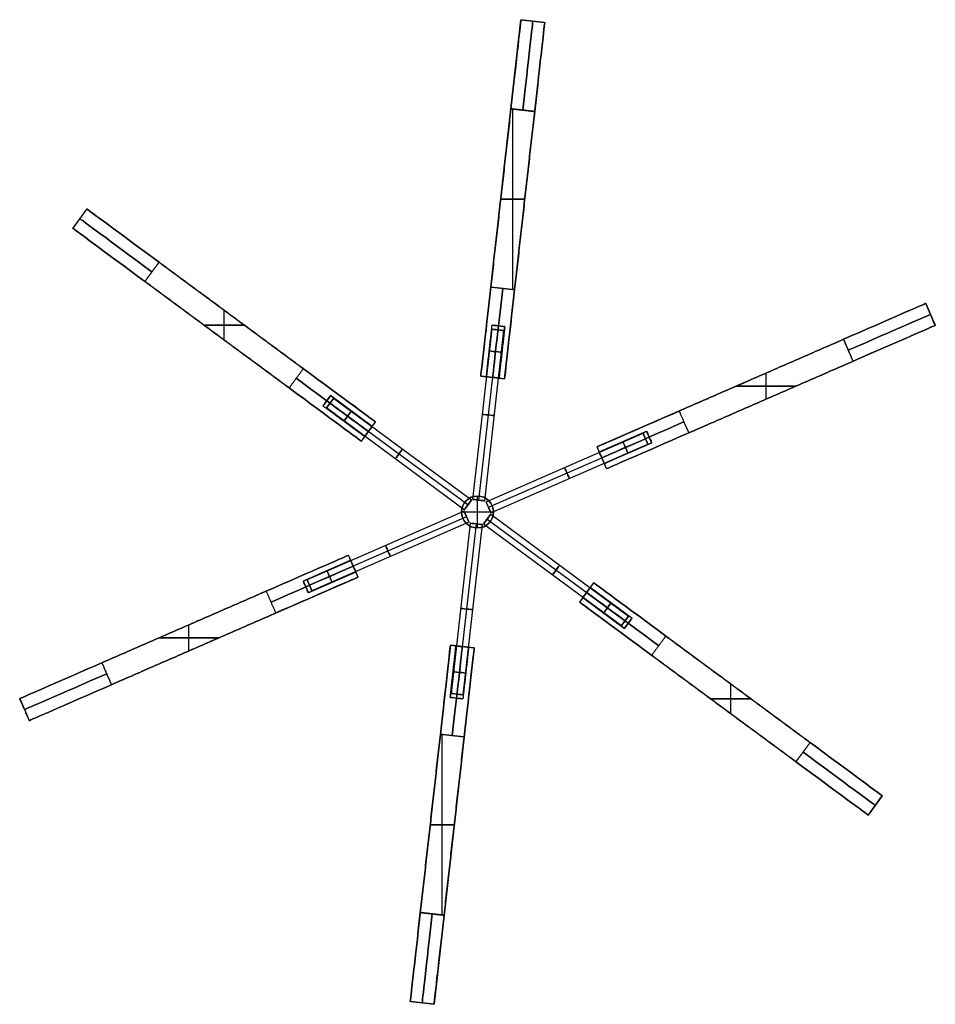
# Model space of a CAD drawing. Header units: millimetres. Extents: x -921 to 991, y -979 to 953.
# Tile 4 of 9: x 238 to 697, y -833 to -339. Entities that reach past the tile are written whole.
import ezdxf

# ---------------------------------------------------------------- set-up
doc = ezdxf.new("R2010")
doc.units = ezdxf.units.MM
doc.layers.add('Default', color=7, linetype='Continuous', true_color=0x000000)

msp = doc.modelspace()

# ---------------------------------------------------------------- linework, layer by layer
at = {"layer": 'Default', "color": 37, "true_color": 0x80674d}
for p, q in [((469.27, -518.13), (489.42, -339.26)), ((481.19, -519.47), (501.35, -340.6)), ((489.42, -339.26), (501.35, -340.6)), ((489.42, -339.26, 255), (501.35, -340.6, 255)), ((495.38, -339.93, 255), (495.38, -339.93, -255)), ((485.31, -474.65, 300), (485.31, -384.08, 300)), ((485.31, -474.65, -300), (485.31, -384.08, -300)), ((479.27, -429.37, 300), (491.35, -429.37, 300)), ((491.35, -429.37, -300), (479.27, -429.37, -300)), ((479.35, -428.7, -300), (479.35, -428.7, 300)), ((271.64, -434.28), (264.51, -443.93)), ((271.64, -434.28), (416.47, -541.17)), ((491.27, -430.04, -300), (491.27, -430.04, 300)), ((268.08, -439.11, -255), (268.08, -439.11, 255)), ((264.51, -443.93), (409.34, -550.82)), ((692.53, -481.7), (527.54, -553.68)), ((692.53, -481.7, -255), (697.32, -492.7, -255)), ((697.32, -492.7), (692.53, -481.7)), ((340.49, -500.01, 300), (340.49, -485.09, 300)), ((340.49, -500.01, -300), (340.49, -485.09, -300)), ((344.05, -487.72, 300), (344.05, -487.72, -300)), ((694.92, -487.2, -255), (694.92, -487.2, 255)), ((330.39, -492.55, 300), (350.59, -492.55, 300)), ((350.59, -492.55, -300), (330.39, -492.55, -300)), ((474.96, -492.61, 180), (481.32, -493.32, 180)), ((474.96, -492.61, -180), (481.32, -493.32, -180)), ((475.23, -518.8, 176.8), (478.14, -492.96, 176.8)), ((475.23, -518.8, 183.2), (478.14, -492.96, 183.2)), ((475.23, -518.8, -183.2), (478.14, -492.96, -183.2)), ((475.23, -518.8, -176.8), (478.14, -492.96, -176.8)), ((478.14, -492.96, 183.2), (478.14, -492.96, 176.8)), ((478.14, -492.96, -176.8), (478.14, -492.96, -183.2)), ((478.41, -519.16, 180), (481.32, -493.32, 180)), ((478.41, -519.16, -180), (481.32, -493.32, -180)), ((697.32, -492.7), (532.34, -564.68)), ((336.93, -497.38, 300), (336.93, -497.38, -300)), ((651.28, -499.7, 300), (654.16, -506.29, 300)), ((481.19, -519.47), (469.27, -518.13)), ((469.27, -518.13, -255), (481.19, -519.47, -255)), ((475.23, -518.8, 255), (475.23, -518.8, 183.2)), ((475.23, -518.8, 176.8), (475.23, -518.8, -176.8)), ((475.23, -518.8, -183.2), (475.23, -518.8, -255)), ((610.03, -517.69, 300), (610.03, -517.69, -300)), ((612.43, -529.74, 300), (612.43, -516.64, 300)), ((612.43, -529.74, -300), (612.43, -516.64, -300)), ((597.43, -523.19, 300), (627.44, -523.19, 300)), ((627.44, -523.19, -300), (597.43, -523.19, -300)), ((393.89, -527.98, 180), (390.08, -533.13, 180)), ((393.89, -527.98, -180), (390.08, -533.13, -180)), ((414.8, -543.42, -180), (393.89, -527.98, -180)), ((414.8, -543.42, -180), (393.89, -527.98, -180)), ((614.83, -528.69, 300), (614.83, -528.69, -300)), ((391.99, -530.55, 176.8), (391.99, -530.55, 183.2)), ((412.9, -545.99, 176.8), (391.99, -530.55, 176.8)), ((412.9, -545.99, 183.2), (391.99, -530.55, 183.2)), ((391.99, -530.55, -183.2), (391.99, -530.55, -176.8)), ((412.9, -545.99, -183.2), (391.99, -530.55, -183.2)), ((412.9, -545.99, -176.8), (391.99, -530.55, -176.8)), ((409.34, -550.82), (416.47, -541.17)), ((409.34, -550.82, -255), (416.47, -541.17, -255)), ((571.67, -542.29, -300), (573.59, -546.69, -300)), ((412.9, -545.99, -255), (412.9, -545.99, -183.2)), ((412.9, -545.99, -176.8), (412.9, -545.99, 176.8)), ((412.9, -545.99, 183.2), (412.9, -545.99, 255)), ((528.66, -556.25, 180), (552.49, -545.85, 180)), ((555.05, -551.72, 180), (552.49, -545.85, 180)), ((555.05, -551.72, -180), (552.49, -545.85, -180)), ((529.94, -559.18, 176.8), (553.77, -548.78, 176.8)), ((529.94, -559.18, 183.2), (553.77, -548.78, 183.2)), ((529.94, -559.18, -183.2), (553.77, -548.78, -183.2)), ((529.94, -559.18, -176.8), (553.77, -548.78, -176.8)), ((531.22, -562.11, -180), (555.05, -551.72, -180)), ((553.77, -548.78, 176.8), (553.77, -548.78, 183.2)), ((553.77, -548.78, -183.2), (553.77, -548.78, -176.8)), ((527.54, -553.68), (532.34, -564.68)), ((527.54, -553.68, -255), (532.34, -564.68, -255)), ((529.94, -559.18, -255), (529.94, -559.18, -183.2)), ((529.94, -559.18, -176.8), (529.94, -559.18, 176.8)), ((529.94, -559.18, 183.2), (529.94, -559.18, 255)), ((237.91, -680.05), (402.89, -608.07)), ((404.01, -610.63, 180), (380.18, -621.03, 180)), ((404.01, -610.63, -180), (380.18, -621.03, -180)), ((407.69, -619.07), (402.89, -608.07)), ((407.69, -619.07, -255), (402.89, -608.07, -255)), ((405.29, -613.57, 176.8), (381.46, -623.96, 176.8)), ((405.29, -613.57, 183.2), (381.46, -623.96, 183.2)), ((405.29, -613.57, -183.2), (381.46, -623.96, -183.2)), ((405.29, -613.57, -176.8), (381.46, -623.96, -176.8)), ((406.57, -616.5, 180), (382.74, -626.9, 180)), ((406.57, -616.5, -180), (382.74, -626.9, -180)), ((406.57, -616.5, -180), (382.74, -626.9, -180)), ((405.29, -613.57, -255), (405.29, -613.57, -183.2)), ((405.29, -613.57, -176.8), (405.29, -613.57, 176.8)), ((405.29, -613.57, 183.2), (405.29, -613.57, 255)), ((242.71, -691.05), (407.69, -619.07)), ((380.18, -621.03, 180), (382.74, -626.9, 180)), ((380.18, -621.03, -180), (382.74, -626.9, -180)), ((525.89, -621.93), (518.77, -631.58)), ((670.72, -728.81), (525.89, -621.93)), ((381.46, -623.96, 176.8), (381.46, -623.96, 183.2)), ((381.46, -623.96, -183.2), (381.46, -623.96, -176.8)), ((522.33, -626.75, -255), (522.33, -626.75, -183.2)), ((522.33, -626.75, -176.8), (522.33, -626.75, 176.8)), ((522.33, -626.75, 183.2), (522.33, -626.75, 255)), ((522.33, -626.75, 176.8), (543.25, -642.19, 176.8)), ((522.33, -626.75, 183.2), (543.25, -642.19, 183.2)), ((522.33, -626.75, -183.2), (543.25, -642.19, -183.2)), ((522.33, -626.75, -176.8), (543.25, -642.19, -176.8)), ((524.23, -624.18, 180), (545.15, -639.62, 180)), ((663.59, -738.47), (518.77, -631.58)), ((520.43, -629.33, -180), (541.35, -644.77, -180)), ((541.35, -644.77, 180), (545.15, -639.62, 180)), ((541.35, -644.77, -180), (545.15, -639.62, -180)), ((543.25, -642.19, 176.8), (543.25, -642.19, 183.2)), ((543.25, -642.19, -183.2), (543.25, -642.19, -176.8)), ((320.4, -644.06, 300), (320.4, -644.06, -300)), ((322.8, -656.1, 300), (322.8, -643.01, 300)), ((322.8, -656.1, -300), (322.8, -643.01, -300)), ((307.8, -649.56, 300), (337.8, -649.56, 300)), ((337.8, -649.56, -300), (307.8, -649.56, -300)), ((325.2, -655.06, 300), (325.2, -655.06, -300)), ((454.04, -653.27), (433.89, -832.14)), ((465.97, -654.62), (445.81, -833.49)), ((456.82, -653.59, 180), (453.91, -679.42, 180)), ((456.82, -653.59, 180), (453.91, -679.42, 180)), ((456.82, -653.59, -180), (453.91, -679.42, -180)), ((454.04, -653.27), (465.97, -654.62)), ((460, -653.95, 176.8), (457.09, -679.78, 176.8)), ((460, -653.95, 183.2), (457.09, -679.78, 183.2)), ((460, -653.95, -183.2), (457.09, -679.78, -183.2)), ((460, -653.95, -176.8), (457.09, -679.78, -176.8)), ((460, -653.95, 255), (460, -653.95, 183.2)), ((460, -653.95, 176.8), (460, -653.95, -176.8)), ((460, -653.95, -183.2), (460, -653.95, -255)), ((594.74, -687.65, 300), (594.74, -672.74, 300)), ((594.74, -687.65, -300), (594.74, -672.74, -300)), ((598.31, -675.37, 300), (598.31, -675.37, -300)), ((237.91, -680.05), (242.71, -691.05)), ((460.27, -680.14, 180), (453.91, -679.42, 180)), ((460.27, -680.14, -180), (453.91, -679.42, -180)), ((457.09, -679.78, 183.2), (457.09, -679.78, 176.8)), ((457.09, -679.78, -176.8), (457.09, -679.78, -183.2)), ((584.64, -680.2, 300), (604.85, -680.2, 300)), ((604.85, -680.2, -300), (584.64, -680.2, -300)), ((240.31, -685.55, -255), (240.31, -685.55, 255)), ((591.18, -685.02, 300), (591.18, -685.02, -300)), ((449.93, -788.66, 300), (449.93, -698.1, 300)), ((449.93, -788.66, -300), (449.93, -698.1, -300)), ((663.59, -738.47), (670.72, -728.81)), ((670.72, -728.81, 255), (663.59, -738.47, 255)), ((667.16, -733.64, -255), (667.16, -733.64, 255)), ((443.89, -743.38, 300), (455.96, -743.38, 300)), ((455.96, -743.38, -300), (443.89, -743.38, -300)), ((443.96, -742.71, -300), (443.96, -742.71, 300)), ((455.89, -744.05, -300), (455.89, -744.05, 300)), ((445.81, -833.49), (433.89, -832.14)), ((439.85, -832.81, 255), (439.85, -832.81, -255))]:
    msp.add_line(p, q, dxfattribs=at)
at = {"layer": 'Default', "color": 33, "true_color": 0xb89960}
for p, q in [((465.31, -580.08, 180), (474.94, -494.62, 180)), ((465.31, -580.08, -180), (474.94, -494.62, -180)), ((468.29, -580.41, 183), (477.92, -494.95, 183)), ((468.29, -580.41, 177), (477.92, -494.95, 177)), ((468.29, -580.41, -177), (477.92, -494.95, -177)), ((468.29, -580.41, -183), (477.92, -494.95, -183)), ((471.27, -580.75, 180), (480.9, -495.29, 180)), ((471.27, -580.75, -180), (480.9, -495.29, -180)), ((474.94, -494.62, 180), (480.9, -495.29, 180)), ((474.94, -494.62, -180), (480.9, -495.29, -180)), ((477.92, -494.95, 183), (477.92, -494.95, 177)), ((477.92, -494.95, -177), (477.92, -494.95, -183)), ((395.38, -529.33, 180), (391.81, -534.16, 180)), ((395.38, -529.33, -180), (391.81, -534.16, -180)), ((462.79, -582.81, 183), (393.59, -531.74, 183)), ((462.79, -582.81, 177), (393.59, -531.74, 177)), ((393.59, -531.74, 177), (393.59, -531.74, 183)), ((462.79, -582.81, -177), (393.59, -531.74, -177)), ((462.79, -582.81, -183), (393.59, -531.74, -183)), ((393.59, -531.74, -183), (393.59, -531.74, -177)), ((464.57, -580.4, 180), (395.38, -529.33, 180)), ((464.57, -580.4, -180), (395.38, -529.33, -180)), ((461.01, -585.22, 180), (391.81, -534.16, 180)), ((461.01, -585.22, -180), (391.81, -534.16, -180)), ((471.92, -581.22, 180), (550.74, -546.83, 180)), ((471.92, -581.22, -180), (550.74, -546.83, -180)), ((553.14, -552.33, 180), (550.74, -546.83, 180)), ((553.14, -552.33, -180), (550.74, -546.83, -180)), ((473.12, -583.97, 183), (551.94, -549.58, 183)), ((473.12, -583.97, 177), (551.94, -549.58, 177)), ((473.12, -583.97, -177), (551.94, -549.58, -177)), ((473.12, -583.97, -183), (551.94, -549.58, -183)), ((474.32, -586.72, 180), (553.14, -552.33, 180)), ((474.32, -586.72, -180), (553.14, -552.33, -180)), ((551.94, -549.58, 177), (551.94, -549.58, 183)), ((551.94, -549.58, -183), (551.94, -549.58, -177)), ((464.57, -580.4, 180), (461.01, -585.22, 180)), ((464.57, -580.4, -180), (461.01, -585.22, -180)), ((462.63, -580.12, -380), (462.63, -580.12, 380)), ((462.79, -582.81, 177), (462.79, -582.81, 183)), ((462.79, -582.81, -183), (462.79, -582.81, -177)), ((465.31, -580.08, 180), (471.27, -580.75, 180)), ((465.31, -580.08, -180), (471.27, -580.75, -180)), ((467.62, -594.37, -380), (467.62, -578.37, -380)), ((467.62, -594.37, 380), (467.62, -578.37, 380)), ((468.29, -580.41, 183), (468.29, -580.41, 177)), ((468.29, -580.41, -177), (468.29, -580.41, -183)), ((474.32, -586.72, 180), (471.92, -581.22, 180)), ((474.32, -586.72, -180), (471.92, -581.22, -180)), ((473.87, -581.39, -380), (473.87, -581.39, 380)), ((460.92, -586.02, 180), (382.09, -620.41, 180)), ((460.92, -586.02, -180), (382.09, -620.41, -180)), ((459.62, -586.37, -380), (475.62, -586.37, -380)), ((459.62, -586.37, 380), (475.62, -586.37, 380)), ((460.92, -586.02, 180), (463.32, -591.52, 180)), ((460.92, -586.02, -180), (463.32, -591.52, -180)), ((470.66, -592.35, 180), (474.23, -587.52, 180)), ((470.66, -592.35, -180), (474.23, -587.52, -180)), ((473.12, -583.97, 177), (473.12, -583.97, 183)), ((473.12, -583.97, -183), (473.12, -583.97, -177)), ((474.23, -587.52, 180), (543.42, -638.59, 180)), ((474.23, -587.52, -180), (543.42, -638.59, -180)), ((462.12, -588.77, 183), (383.29, -623.16, 183)), ((462.12, -588.77, 177), (383.29, -623.16, 177)), ((462.12, -588.77, -177), (383.29, -623.16, -177)), ((462.12, -588.77, -183), (383.29, -623.16, -183)), ((463.32, -591.52, 180), (384.49, -625.91, 180)), ((463.32, -591.52, -180), (384.49, -625.91, -180)), ((463.96, -592, 180), (454.34, -677.46, 180)), ((463.96, -592, -180), (454.34, -677.46, -180)), ((466.95, -592.34, 183), (457.32, -677.8, 183)), ((466.95, -592.34, 177), (457.32, -677.8, 177)), ((466.95, -592.34, -177), (457.32, -677.8, -177)), ((466.95, -592.34, -183), (457.32, -677.8, -183)), ((469.93, -592.67, 180), (460.3, -678.13, 180)), ((469.93, -592.67, -180), (460.3, -678.13, -180)), ((461.36, -591.36, -380), (461.36, -591.36, 380)), ((462.12, -588.77, 177), (462.12, -588.77, 183)), ((462.12, -588.77, -183), (462.12, -588.77, -177)), ((469.93, -592.67, 180), (463.96, -592, 180)), ((469.93, -592.67, -180), (463.96, -592, -180)), ((466.95, -592.34, 183), (466.95, -592.34, 177)), ((466.95, -592.34, -177), (466.95, -592.34, -183)), ((470.66, -592.35, 180), (539.86, -643.42, 180)), ((470.66, -592.35, -180), (539.86, -643.42, -180)), ((472.44, -589.94, 183), (541.64, -641.01, 183)), ((472.44, -589.94, 177), (541.64, -641.01, 177)), ((472.44, -589.94, 177), (472.44, -589.94, 183)), ((472.44, -589.94, -177), (541.64, -641.01, -177)), ((472.44, -589.94, -183), (541.64, -641.01, -183)), ((472.44, -589.94, -183), (472.44, -589.94, -177)), ((472.61, -592.63, -380), (472.61, -592.63, 380)), ((382.09, -620.41, 180), (384.49, -625.91, 180)), ((382.09, -620.41, -180), (384.49, -625.91, -180)), ((383.29, -623.16, 177), (383.29, -623.16, 183)), ((383.29, -623.16, -183), (383.29, -623.16, -177)), ((539.86, -643.42, 180), (543.42, -638.59, 180)), ((539.86, -643.42, -180), (543.42, -638.59, -180)), ((541.64, -641.01, 177), (541.64, -641.01, 183)), ((541.64, -641.01, -183), (541.64, -641.01, -177)), ((460.3, -678.13, 180), (454.34, -677.46, 180)), ((460.3, -678.13, -180), (454.34, -677.46, -180)), ((457.32, -677.8, 183), (457.32, -677.8, 177)), ((457.32, -677.8, -177), (457.32, -677.8, -183))]:
    msp.add_line(p, q, dxfattribs=at)
at = {"layer": 'Default', "color": 33, "true_color": 0xb89960, "extrusion": (-0.111964, -0.993712, 0)}
for centre in [(530.33, 180, 438.33), (530.33, -180, 438.33), (530.33, 180, 536.33), (530.33, -180, 536.33), (530.33, 180, 579.33), (530.33, -180, 579.33)]:
    msp.add_circle(centre, 3, dxfattribs=at)
at = {"layer": 'Default', "color": 33, "true_color": 0xb89960, "extrusion": (0.804598, -0.59382, 0)}
for centre in [(-194.11, 180, 632.44), (-194.11, -180, 632.44), (-194.11, 180, 730.44), (-194.11, -180, 730.44), (-194.11, 180, 773.44), (-194.11, -180, 773.44)]:
    msp.add_circle(centre, 3, dxfattribs=at)
at = {"layer": 'Default', "color": 33, "true_color": 0xb89960, "extrusion": (0.111964, 0.993712, 0)}
for centre in [(-530.33, 180, -481.33), (-530.33, -180, -481.33), (-530.33, 180, -524.33), (-530.33, -180, -524.33), (-530.33, 180, -622.33), (-530.33, -180, -622.33)]:
    msp.add_circle(centre, 3, dxfattribs=at)
at = {"layer": 'Default', "color": 33, "true_color": 0xb89960, "extrusion": (-0.916562, -0.399892, 0)}
for centre in [(724.44, 180, -286.11), (724.44, -180, -286.11), (724.44, 180, -188.11), (724.44, -180, -188.11), (724.44, 180, -145.11), (724.44, -180, -145.11)]:
    msp.add_circle(centre, 3, dxfattribs=at)
at = {"layer": 'Default', "color": 33, "true_color": 0xb89960, "extrusion": (-0.804598, 0.59382, 0)}
for centre in [(194.11, 180, -675.44), (194.11, -180, -675.44), (194.11, 180, -718.44), (194.11, -180, -718.44), (194.11, 180, -816.44), (194.11, -180, -816.44)]:
    msp.add_circle(centre, 3, dxfattribs=at)
at = {"layer": 'Default', "color": 33, "true_color": 0xb89960, "extrusion": (0.916562, 0.399892, 0)}
for centre in [(-724.44, 180, 243.11), (-724.44, -180, 243.11), (-724.44, 180, 200.11), (-724.44, -180, 200.11), (-724.44, 180, 102.11), (-724.44, -180, 102.11)]:
    msp.add_circle(centre, 3, dxfattribs=at)
at = {"layer": 'Default', "color": 33, "true_color": 0xb89960}
for centre in [(467.62, -586.37, -380), (467.62, -586.37)]:
    msp.add_circle(centre, 8, dxfattribs=at)
at = {"layer": 'Default', "color": 33, "true_color": 0xb89960, "extrusion": (0, 0, -1)}
msp.add_circle((-467.62, -586.37, -380), 8, dxfattribs=at)
at = {"layer": 'Default', "color": 37, "true_color": 0x80674d, "extrusion": (0.993712, -0.111964, 3.75402e-09)}
msp.add_arc((-327.33, -255, 524.33), 45, 270, 360, dxfattribs=at)
at = {"layer": 'Default', "color": 37, "true_color": 0x80674d, "extrusion": (0.993712, -0.111964, -3.75402e-09)}
for centre, start, end in [((-327.33, 255, 524.33), 0, 90), ((-733.33, -255, 524.33), 180, 270)]:
    msp.add_arc(centre, 45, start, end, dxfattribs=at)
at = {"layer": 'Default', "color": 37, "true_color": 0x80674d, "extrusion": (0.993712, -0.111964, 0)}
for centre, start, end in [((-327.33, -255, 530.33), 270, 0), ((-327.33, 255, 530.33), 360, 90), ((-417.33, 255, 530.33), 90, 180), ((-417.33, -255, 530.33), 180, 270)]:
    msp.add_arc(centre, 45, start, end, dxfattribs=at)
at = {"layer": 'Default', "color": 37, "true_color": 0x80674d, "extrusion": (-0.993712, 0.111964, -3.75402e-09)}
for centre in [(327.33, -255, -536.33), (643.33, -255, -536.33)]:
    msp.add_arc(centre, 45, 180, 270, dxfattribs=at)
at = {"layer": 'Default', "color": 37, "true_color": 0x80674d, "extrusion": (-0.993712, 0.111964, 3.75402e-09)}
for centre in [(327.33, 255, -536.33), (643.33, 255, -536.33)]:
    msp.add_arc(centre, 45, 90, 180, dxfattribs=at)
at = {"layer": 'Default', "color": 37, "true_color": 0x80674d, "extrusion": (-0.59382, -0.804598, -3.31207e-09)}
msp.add_arc((521.44, -255, 188.11), 45, 180, 270, dxfattribs=at)
at = {"layer": 'Default', "color": 37, "true_color": 0x80674d, "extrusion": (-0.59382, -0.804598, 3.31207e-09)}
msp.add_arc((521.44, 255, 188.11), 45, 90, 180, dxfattribs=at)
at = {"layer": 'Default', "color": 37, "true_color": 0x80674d, "extrusion": (0.59382, 0.804598, 0)}
for centre, start, end in [((-521.44, -255, -194.11), 270, 0), ((-521.44, 255, -194.11), 0, 90), ((-611.44, 255, -194.11), 90, 180), ((-611.44, -255, -194.11), 180, 270)]:
    msp.add_arc(centre, 45, start, end, dxfattribs=at)
at = {"layer": 'Default', "color": 37, "true_color": 0x80674d, "extrusion": (0.59382, 0.804598, 3.44403e-09)}
for centre, start, end in [((-521.44, -255, -200.11), 270, 0), ((-611.44, 255, -200.11), 90, 180), ((-837.44, -255, -200.11), 270, 0), ((-927.44, 255, -200.11), 90, 180)]:
    msp.add_arc(centre, 45, start, end, dxfattribs=at)
at = {"layer": 'Default', "color": 37, "true_color": 0x80674d, "extrusion": (0.59382, 0.804598, -3.44403e-09)}
for centre, start, end in [((-521.44, 255, -200.11), 360, 90), ((-611.44, -255, -200.11), 180, 270), ((-837.44, 255, -200.11), 360, 90), ((-927.44, -255, -200.11), 180, 270)]:
    msp.add_arc(centre, 45, start, end, dxfattribs=at)
at = {"layer": 'Default', "color": 37, "true_color": 0x80674d, "extrusion": (0.993712, -0.111964, 3.94997e-09)}
for centre, start, end in [((-417.33, 255, 524.33), 90, 180), ((-643.33, -255, 524.33), 270, 0)]:
    msp.add_arc(centre, 45, start, end, dxfattribs=at)
at = {"layer": 'Default', "color": 37, "true_color": 0x80674d, "extrusion": (0.993712, -0.111964, -3.94997e-09)}
for centre, start, end in [((-417.33, -255, 524.33), 180, 270), ((-643.33, 255, 524.33), 360, 90)]:
    msp.add_arc(centre, 45, start, end, dxfattribs=at)
at = {"layer": 'Default', "color": 37, "true_color": 0x80674d, "extrusion": (-0.993712, 0.111964, -3.94997e-09)}
for centre in [(417.33, 255, -536.33), (733.33, 255, -536.33)]:
    msp.add_arc(centre, 45, 360, 90, dxfattribs=at)
at = {"layer": 'Default', "color": 37, "true_color": 0x80674d, "extrusion": (-0.993712, 0.111964, 3.94997e-09)}
for centre in [(417.33, -255, -536.33), (733.33, -255, -536.33)]:
    msp.add_arc(centre, 45, 270, 0, dxfattribs=at)
at = {"layer": 'Default', "color": 37, "true_color": 0x80674d, "extrusion": (0.399892, -0.916562, 5.76204e-09)}
msp.add_arc((397.11, -255, 718.44), 45, 270, 0, dxfattribs=at)
at = {"layer": 'Default', "color": 37, "true_color": 0x80674d, "extrusion": (0.399892, -0.916562, -5.76204e-09)}
msp.add_arc((397.11, 255, 718.44), 45, 360, 90, dxfattribs=at)
at = {"layer": 'Default', "color": 37, "true_color": 0x80674d, "extrusion": (0.399892, -0.916562, 0)}
for centre, start, end in [((397.11, -255, 724.44), 270, 360), ((397.11, 255, 724.44), 0, 90), ((307.11, 255, 724.44), 90, 180), ((307.11, -255, 724.44), 180, 270)]:
    msp.add_arc(centre, 45, start, end, dxfattribs=at)
at = {"layer": 'Default', "color": 37, "true_color": 0x80674d, "extrusion": (0.111964, 0.993712, -3.64974e-17)}
for centre, start, end in [((-530.33, 180, -436.33), 180, 0), ((-530.33, 180, -436.33), 0, 180), ((-530.33, -180, -436.33), 180, 0), ((-530.33, -180, -436.33), 0, 180)]:
    msp.add_arc(centre, 3.2, start, end, dxfattribs=at)
at = {"layer": 'Default', "color": 37, "true_color": 0x80674d, "extrusion": (-0.399892, 0.916562, -5.67318e-09)}
for centre, start, end in [((-397.11, -255, -730.44), 180, 270), ((8.89, 255, -730.44), 0, 90)]:
    msp.add_arc(centre, 45, start, end, dxfattribs=at)
at = {"layer": 'Default', "color": 37, "true_color": 0x80674d, "extrusion": (-0.399892, 0.916562, 5.67318e-09)}
for centre, start, end in [((-397.11, 255, -730.44), 90, 180), ((8.89, -255, -730.44), 270, 360)]:
    msp.add_arc(centre, 45, start, end, dxfattribs=at)
at = {"layer": 'Default', "color": 37, "true_color": 0x80674d, "extrusion": (0.111964, 0.993712, 0)}
for centre, start, end in [((-530.33, 180, -449.33), 180, 360), ((-530.33, 180, -449.33), 0, 180), ((-530.33, -180, -449.33), 180, 0), ((-530.33, -180, -449.33), 0, 180)]:
    msp.add_arc(centre, 3.2, start, end, dxfattribs=at)
at = {"layer": 'Default', "color": 37, "true_color": 0x80674d, "extrusion": (-0.59382, -0.804598, -3.44403e-09)}
for centre, start, end in [((611.44, 255, 188.11), 360, 90), ((837.44, -255, 188.11), 180, 270), ((927.44, 255, 188.11), 360, 90)]:
    msp.add_arc(centre, 45, start, end, dxfattribs=at)
at = {"layer": 'Default', "color": 37, "true_color": 0x80674d, "extrusion": (-0.59382, -0.804598, 3.44403e-09)}
for centre, start, end in [((611.44, -255, 188.11), 270, 0), ((837.44, 255, 188.11), 90, 180), ((927.44, -255, 188.11), 270, 0)]:
    msp.add_arc(centre, 45, start, end, dxfattribs=at)
at = {"layer": 'Default', "color": 37, "true_color": 0x80674d, "extrusion": (0.111964, 0.993712, -1.79323e-09)}
msp.add_arc((-530.33, 180, -462.33), 3.2, 360, 90, dxfattribs=at)
at = {"layer": 'Default', "color": 37, "true_color": 0x80674d, "extrusion": (0.111964, 0.993712, 1.79323e-09)}
for centre in [(-530.33, 180, -462.33), (-530.33, -180, -462.33)]:
    msp.add_arc(centre, 3.2, 270, 0, dxfattribs=at)
at = {"layer": 'Default', "color": 37, "true_color": 0x80674d, "extrusion": (0.111964, 0.993712, -1.79321e-09)}
msp.add_arc((-530.33, -180, -462.33), 3.2, 360, 90, dxfattribs=at)
at = {"layer": 'Default', "color": 37, "true_color": 0x80674d, "extrusion": (0.111964, 0.993712, 4.89858e-09)}
msp.add_arc((-530.33, 180, -462.33), 3.2, 90, 180, dxfattribs=at)
at = {"layer": 'Default', "color": 37, "true_color": 0x80674d, "extrusion": (0.111964, 0.993712, -4.89863e-09)}
for centre in [(-530.33, 180, -462.33), (-530.33, -180, -462.33)]:
    msp.add_arc(centre, 3.2, 180, 270, dxfattribs=at)
at = {"layer": 'Default', "color": 37, "true_color": 0x80674d, "extrusion": (0.111964, 0.993712, 4.89862e-09)}
msp.add_arc((-530.33, -180, -462.33), 3.2, 90, 180, dxfattribs=at)
at = {"layer": 'Default', "color": 37, "true_color": 0x80674d, "extrusion": (-0.804598, 0.59382, -3.92506e-17)}
for centre in [(194.11, 180, -630.44), (194.11, -180, -630.44)]:
    msp.add_arc(centre, 3.2, 180, 0, dxfattribs=at)
at = {"layer": 'Default', "color": 37, "true_color": 0x80674d, "extrusion": (-0.804598, 0.59382, -6.69126e-18)}
msp.add_arc((194.11, 180, -630.44), 3.2, 0, 180, dxfattribs=at)
at = {"layer": 'Default', "color": 37, "true_color": 0x80674d, "extrusion": (-0.804598, 0.59382, -6.69124e-18)}
msp.add_arc((194.11, -180, -630.44), 3.2, 0, 180, dxfattribs=at)
at = {"layer": 'Default', "color": 37, "true_color": 0x80674d, "extrusion": (-0.804598, 0.59382, 0)}
msp.add_arc((194.11, 180, -643.44), 3.2, 180, 360, dxfattribs=at)
at = {"layer": 'Default', "color": 37, "true_color": 0x80674d, "extrusion": (-0.804598, 0.59382, -5.68434e-14)}
for centre in [(194.11, 180, -643.44), (194.11, -180, -643.44)]:
    msp.add_arc(centre, 3.2, 360, 180, dxfattribs=at)
at = {"layer": 'Default', "color": 37, "true_color": 0x80674d, "extrusion": (-0.804598, 0.59382, 5.68434e-14)}
msp.add_arc((194.11, -180, -643.44), 3.2, 180, 0, dxfattribs=at)
at = {"layer": 'Default', "color": 37, "true_color": 0x80674d, "extrusion": (0.399892, -0.916562, 5.55836e-09)}
msp.add_arc((307.11, 255, 718.44), 45, 90, 180, dxfattribs=at)
at = {"layer": 'Default', "color": 37, "true_color": 0x80674d, "extrusion": (0.399892, -0.916562, -5.55837e-09)}
msp.add_arc((307.11, -255, 718.44), 45, 180, 270, dxfattribs=at)
at = {"layer": 'Default', "color": 37, "true_color": 0x80674d, "extrusion": (-0.804598, 0.59382, 3.41245e-09)}
for centre in [(194.11, 180, -656.44), (194.11, -180, -656.44)]:
    msp.add_arc(centre, 3.2, 90, 180, dxfattribs=at)
at = {"layer": 'Default', "color": 37, "true_color": 0x80674d, "extrusion": (-0.804598, 0.59382, -3.41248e-09)}
msp.add_arc((194.11, 180, -656.44), 3.2, 180, 270, dxfattribs=at)
at = {"layer": 'Default', "color": 37, "true_color": 0x80674d, "extrusion": (-0.804598, 0.59382, -3.41246e-09)}
msp.add_arc((194.11, -180, -656.44), 3.2, 180, 270, dxfattribs=at)
at = {"layer": 'Default', "color": 37, "true_color": 0x80674d, "extrusion": (-0.804598, 0.59382, -5.26813e-09)}
for centre in [(194.11, 180, -656.44), (194.11, -180, -656.44)]:
    msp.add_arc(centre, 3.2, 0, 90, dxfattribs=at)
at = {"layer": 'Default', "color": 37, "true_color": 0x80674d, "extrusion": (-0.804598, 0.59382, 5.26811e-09)}
msp.add_arc((194.11, 180, -656.44), 3.2, 270, 360, dxfattribs=at)
at = {"layer": 'Default', "color": 37, "true_color": 0x80674d, "extrusion": (-0.804598, 0.59382, 5.26812e-09)}
msp.add_arc((194.11, -180, -656.44), 3.2, 270, 360, dxfattribs=at)
at = {"layer": 'Default', "color": 37, "true_color": 0x80674d, "extrusion": (-0.399892, 0.916562, -5.55836e-09)}
for centre, start, end in [((-307.11, 255, -730.44), 360, 90), ((-81.11, -255, -730.44), 180, 270)]:
    msp.add_arc(centre, 45, start, end, dxfattribs=at)
at = {"layer": 'Default', "color": 37, "true_color": 0x80674d, "extrusion": (-0.399892, 0.916562, 5.55837e-09)}
msp.add_arc((-307.11, -255, -730.44), 45, 270, 0, dxfattribs=at)
at = {"layer": 'Default', "color": 37, "true_color": 0x80674d, "extrusion": (0.916562, 0.399892, -2.39775e-17)}
for centre in [(-724.44, 180, 288.11), (-724.44, -180, 288.11)]:
    msp.add_arc(centre, 3.2, 180, 0, dxfattribs=at)
at = {"layer": 'Default', "color": 37, "true_color": 0x80674d, "extrusion": (0.916562, 0.399892, -5.46279e-17)}
msp.add_arc((-724.44, 180, 288.11), 3.2, 0, 180, dxfattribs=at)
at = {"layer": 'Default', "color": 37, "true_color": 0x80674d, "extrusion": (0.916562, 0.399892, -5.46278e-17)}
msp.add_arc((-724.44, -180, 288.11), 3.2, 0, 180, dxfattribs=at)
at = {"layer": 'Default', "color": 37, "true_color": 0x80674d, "extrusion": (0.916562, 0.399892, 0)}
for centre, start, end in [((-724.44, 180, 275.11), 180, 0), ((-724.44, 180, 275.11), 0, 180), ((-724.44, -180, 275.11), 360, 180)]:
    msp.add_arc(centre, 3.2, start, end, dxfattribs=at)
at = {"layer": 'Default', "color": 37, "true_color": 0x80674d, "extrusion": (0.916562, 0.399892, 1.13687e-13)}
msp.add_arc((-724.44, -180, 275.11), 3.2, 180, 360, dxfattribs=at)
at = {"layer": 'Default', "color": 37, "true_color": 0x80674d, "extrusion": (0.916562, 0.399892, -3.21821e-09)}
msp.add_arc((-724.44, 180, 262.11), 3.2, 360, 90, dxfattribs=at)
at = {"layer": 'Default', "color": 37, "true_color": 0x80674d, "extrusion": (0.916562, 0.399892, 3.21824e-09)}
msp.add_arc((-724.44, 180, 262.11), 3.2, 270, 0, dxfattribs=at)
at = {"layer": 'Default', "color": 37, "true_color": 0x80674d, "extrusion": (0.916562, 0.399892, -3.2182e-09)}
msp.add_arc((-724.44, -180, 262.11), 3.2, 360, 90, dxfattribs=at)
at = {"layer": 'Default', "color": 37, "true_color": 0x80674d, "extrusion": (0.916562, 0.399892, 3.21817e-09)}
msp.add_arc((-724.44, -180, 262.11), 3.2, 270, 0, dxfattribs=at)
at = {"layer": 'Default', "color": 37, "true_color": 0x80674d, "extrusion": (0.916562, 0.399892, 6.0824e-09)}
msp.add_arc((-724.44, 180, 262.11), 3.2, 90, 180, dxfattribs=at)
at = {"layer": 'Default', "color": 37, "true_color": 0x80674d, "extrusion": (0.916562, 0.399892, -6.08242e-09)}
msp.add_arc((-724.44, 180, 262.11), 3.2, 180, 270, dxfattribs=at)
at = {"layer": 'Default', "color": 37, "true_color": 0x80674d, "extrusion": (0.916562, 0.399892, 6.08237e-09)}
msp.add_arc((-724.44, -180, 262.11), 3.2, 90, 180, dxfattribs=at)
at = {"layer": 'Default', "color": 37, "true_color": 0x80674d, "extrusion": (0.916562, 0.399892, -6.08238e-09)}
msp.add_arc((-724.44, -180, 262.11), 3.2, 180, 270, dxfattribs=at)
at = {"layer": 'Default', "color": 37, "true_color": 0x80674d, "extrusion": (0.399892, -0.916562, -5.4695e-09)}
msp.add_arc((81.11, 255, 718.44), 45, 0, 90, dxfattribs=at)
at = {"layer": 'Default', "color": 37, "true_color": 0x80674d, "extrusion": (0.399892, -0.916562, 5.4695e-09)}
msp.add_arc((81.11, -255, 718.44), 45, 270, 360, dxfattribs=at)
at = {"layer": 'Default', "color": 37, "true_color": 0x80674d, "extrusion": (-0.916562, -0.399892, 4.46784e-09)}
msp.add_arc((724.44, 180, -126.11), 3.2, 90, 180, dxfattribs=at)
at = {"layer": 'Default', "color": 37, "true_color": 0x80674d, "extrusion": (-0.916562, -0.399892, -4.46781e-09)}
for centre in [(724.44, 180, -126.11), (724.44, -180, -126.11)]:
    msp.add_arc(centre, 3.2, 180, 270, dxfattribs=at)
at = {"layer": 'Default', "color": 37, "true_color": 0x80674d, "extrusion": (-0.916562, -0.399892, 4.46785e-09)}
msp.add_arc((724.44, -180, -126.11), 3.2, 90, 180, dxfattribs=at)
at = {"layer": 'Default', "color": 37, "true_color": 0x80674d, "extrusion": (-0.399892, 0.916562, 0)}
for centre, start, end in [((-81.11, 255, -724.44), 90, 180), ((-81.11, -255, -724.44), 180, 270), ((8.89, -255, -724.44), 270, 0), ((8.89, 255, -724.44), 0, 90)]:
    msp.add_arc(centre, 45, start, end, dxfattribs=at)
at = {"layer": 'Default', "color": 37, "true_color": 0x80674d, "extrusion": (-0.916562, -0.399892, 0)}
for centre, start, end in [((724.44, 180, -113.11), 180, 0), ((724.44, 180, -113.11), 0, 180), ((724.44, -180, -113.11), 180, 0), ((724.44, -180, -113.11), 360, 180), ((724.44, 180, -100.11), 0, 180), ((724.44, -180, -100.11), 0, 180)]:
    msp.add_arc(centre, 3.2, start, end, dxfattribs=at)
at = {"layer": 'Default', "color": 37, "true_color": 0x80674d, "extrusion": (-0.916562, -0.399892, -6.08243e-09)}
msp.add_arc((724.44, 180, -126.11), 3.2, 0, 90, dxfattribs=at)
at = {"layer": 'Default', "color": 37, "true_color": 0x80674d, "extrusion": (-0.916562, -0.399892, 6.08241e-09)}
msp.add_arc((724.44, 180, -126.11), 3.2, 270, 360, dxfattribs=at)
at = {"layer": 'Default', "color": 37, "true_color": 0x80674d, "extrusion": (-0.916562, -0.399892, -6.08242e-09)}
msp.add_arc((724.44, -180, -126.11), 3.2, 0, 90, dxfattribs=at)
at = {"layer": 'Default', "color": 37, "true_color": 0x80674d, "extrusion": (-0.916562, -0.399892, 6.08243e-09)}
msp.add_arc((724.44, -180, -126.11), 3.2, 270, 360, dxfattribs=at)
at = {"layer": 'Default', "color": 37, "true_color": 0x80674d, "extrusion": (-0.399892, 0.916562, 5.55836e-09)}
msp.add_arc((-81.11, 255, -730.44), 45, 90, 180, dxfattribs=at)
at = {"layer": 'Default', "color": 37, "true_color": 0x80674d, "extrusion": (-0.916562, -0.399892, -4.53175e-17)}
for centre in [(724.44, 180, -100.11), (724.44, -180, -100.11)]:
    msp.add_arc(centre, 3.2, 180, 0, dxfattribs=at)
at = {"layer": 'Default', "color": 37, "true_color": 0x80674d, "extrusion": (0.804598, -0.59382, 2.75376e-09)}
msp.add_arc((-194.11, 180, 792.44), 3.2, 90, 180, dxfattribs=at)
at = {"layer": 'Default', "color": 37, "true_color": 0x80674d, "extrusion": (0.804598, -0.59382, -2.75379e-09)}
msp.add_arc((-194.11, 180, 792.44), 3.2, 180, 270, dxfattribs=at)
at = {"layer": 'Default', "color": 37, "true_color": 0x80674d, "extrusion": (0.804598, -0.59382, 2.75379e-09)}
msp.add_arc((-194.11, -180, 792.44), 3.2, 90, 180, dxfattribs=at)
at = {"layer": 'Default', "color": 37, "true_color": 0x80674d, "extrusion": (0.804598, -0.59382, -2.75377e-09)}
msp.add_arc((-194.11, -180, 792.44), 3.2, 180, 270, dxfattribs=at)
at = {"layer": 'Default', "color": 37, "true_color": 0x80674d, "extrusion": (0.804598, -0.59382, -5.26817e-09)}
msp.add_arc((-194.11, 180, 792.44), 3.2, 0, 90, dxfattribs=at)
at = {"layer": 'Default', "color": 37, "true_color": 0x80674d, "extrusion": (0.804598, -0.59382, 5.26815e-09)}
msp.add_arc((-194.11, 180, 792.44), 3.2, 270, 360, dxfattribs=at)
at = {"layer": 'Default', "color": 37, "true_color": 0x80674d, "extrusion": (0.804598, -0.59382, -5.26819e-09)}
msp.add_arc((-194.11, -180, 792.44), 3.2, 0, 90, dxfattribs=at)
at = {"layer": 'Default', "color": 37, "true_color": 0x80674d, "extrusion": (0.804598, -0.59382, 5.26816e-09)}
msp.add_arc((-194.11, -180, 792.44), 3.2, 270, 360, dxfattribs=at)
at = {"layer": 'Default', "color": 37, "true_color": 0x80674d, "extrusion": (-0.59382, -0.804598, 0)}
for centre, start, end in [((837.44, 255, 194.11), 90, 180), ((837.44, -255, 194.11), 180, 270), ((927.44, -255, 194.11), 270, 0), ((927.44, 255, 194.11), 360, 90)]:
    msp.add_arc(centre, 45, start, end, dxfattribs=at)
at = {"layer": 'Default', "color": 37, "true_color": 0x80674d, "extrusion": (0.804598, -0.59382, 0)}
for start, end in [(180, 360), (0, 180)]:
    msp.add_arc((-194.11, 180, 805.44), 3.2, start, end, dxfattribs=at)
at = {"layer": 'Default', "color": 37, "true_color": 0x80674d, "extrusion": (0.804598, -0.59382, -5.68434e-14)}
for start, end in [(180, 0), (0, 180)]:
    msp.add_arc((-194.11, -180, 805.44), 3.2, start, end, dxfattribs=at)
at = {"layer": 'Default', "color": 37, "true_color": 0x80674d, "extrusion": (0.804598, -0.59382, -3.92507e-17)}
for centre in [(-194.11, 180, 818.44), (-194.11, -180, 818.44)]:
    msp.add_arc(centre, 3.2, 180, 0, dxfattribs=at)
at = {"layer": 'Default', "color": 37, "true_color": 0x80674d, "extrusion": (0.804598, -0.59382, -6.69095e-18)}
msp.add_arc((-194.11, 180, 818.44), 3.2, 0, 180, dxfattribs=at)
at = {"layer": 'Default', "color": 37, "true_color": 0x80674d, "extrusion": (0.804598, -0.59382, -6.69093e-18)}
msp.add_arc((-194.11, -180, 818.44), 3.2, 0, 180, dxfattribs=at)
at = {"layer": 'Default', "color": 37, "true_color": 0x80674d, "extrusion": (-0.993712, 0.111964, 0)}
for centre, start, end in [((643.33, 255, -530.33), 90, 180), ((643.33, -255, -530.33), 180, 270), ((733.33, -255, -530.33), 270, 0), ((733.33, 255, -530.33), 0, 90)]:
    msp.add_arc(centre, 45, start, end, dxfattribs=at)
at = {"layer": 'Default', "color": 37, "true_color": 0x80674d, "extrusion": (-0.111964, -0.993712, 4.8986e-09)}
for centre in [(530.33, 180, 598.33), (530.33, -180, 598.33)]:
    msp.add_arc(centre, 3.2, 90, 180, dxfattribs=at)
at = {"layer": 'Default', "color": 37, "true_color": 0x80674d, "extrusion": (-0.111964, -0.993712, -4.89856e-09)}
msp.add_arc((530.33, 180, 598.33), 3.2, 180, 270, dxfattribs=at)
at = {"layer": 'Default', "color": 37, "true_color": 0x80674d, "extrusion": (-0.111964, -0.993712, -4.89859e-09)}
msp.add_arc((530.33, -180, 598.33), 3.2, 180, 270, dxfattribs=at)
at = {"layer": 'Default', "color": 37, "true_color": 0x80674d, "extrusion": (-0.111964, -0.993712, -1.79323e-09)}
for centre in [(530.33, 180, 598.33), (530.33, -180, 598.33)]:
    msp.add_arc(centre, 3.2, 360, 90, dxfattribs=at)
at = {"layer": 'Default', "color": 37, "true_color": 0x80674d, "extrusion": (-0.111964, -0.993712, 1.79329e-09)}
msp.add_arc((530.33, 180, 598.33), 3.2, 270, 0, dxfattribs=at)
at = {"layer": 'Default', "color": 37, "true_color": 0x80674d, "extrusion": (-0.111964, -0.993712, 1.79321e-09)}
msp.add_arc((530.33, -180, 598.33), 3.2, 270, 0, dxfattribs=at)
at = {"layer": 'Default', "color": 37, "true_color": 0x80674d, "extrusion": (0.399892, -0.916562, -5.67318e-09)}
msp.add_arc((-8.89, -255, 718.44), 45, 180, 270, dxfattribs=at)
at = {"layer": 'Default', "color": 37, "true_color": 0x80674d, "extrusion": (0.399892, -0.916562, 5.67318e-09)}
msp.add_arc((-8.89, 255, 718.44), 45, 90, 180, dxfattribs=at)
at = {"layer": 'Default', "color": 37, "true_color": 0x80674d, "extrusion": (-0.111964, -0.993712, 0)}
for centre, start, end in [((530.33, 180, 611.33), 180, 0), ((530.33, 180, 611.33), 360, 180), ((530.33, -180, 611.33), 180, 360), ((530.33, -180, 611.33), 360, 180)]:
    msp.add_arc(centre, 3.2, start, end, dxfattribs=at)
at = {"layer": 'Default', "color": 37, "true_color": 0x80674d, "extrusion": (-0.111964, -0.993712, -3.64974e-17)}
for centre, start, end in [((530.33, 180, 624.33), 180, 0), ((530.33, 180, 624.33), 0, 180), ((530.33, -180, 624.33), 180, 0), ((530.33, -180, 624.33), 0, 180)]:
    msp.add_arc(centre, 3.2, start, end, dxfattribs=at)
at = {"layer": 'Default', "color": 37, "true_color": 0x80674d, "extrusion": (0.993712, -0.111964, 3.75403e-09)}
msp.add_arc((-733.33, 255, 524.33), 45, 90, 180, dxfattribs=at)
at = {"layer": 'Default', "color": 37, "true_color": 0x80674d}
for points in [[(489.42, -339.26, -255), (495.38, -339.93, -255), (501.35, -340.6, -255)], [(489.42, -339.26, -255), (489.42, -339.26), (489.42, -339.26, 255)], [(489.42, -339.26, 255), (495.38, -339.93, 255), (501.35, -340.6, 255)], [(501.35, -340.6, 255), (501.35, -340.6), (501.35, -340.6, -255)], [(484.38, -383.98, 300), (479.35, -428.7, 300), (474.31, -473.41, 300)], [(474.31, -473.41, -300), (479.35, -428.7, -300), (484.38, -383.98, -300)], [(484.38, -383.98, 300), (490.35, -384.65, 300), (496.31, -385.32, 300)], [(496.31, -385.32, -300), (490.35, -384.65, -300), (484.38, -383.98, -300)], [(486.23, -474.76, 300), (491.27, -430.04, 300), (496.31, -385.32, 300)], [(496.31, -385.32, -300), (491.27, -430.04, -300), (486.23, -474.76, -300)], [(264.51, -443.93, 255), (268.08, -439.11, 255), (271.64, -434.28, 255)], [(264.51, -443.93, -255), (268.08, -439.11, -255), (271.64, -434.28, -255)], [(271.64, -434.28, 255), (271.64, -434.28), (271.64, -434.28, -255)], [(264.51, -443.93, -255), (264.51, -443.93), (264.51, -443.93, 255)], [(300.72, -470.66, 300), (304.28, -465.83, 300), (307.85, -461, 300)], [(307.85, -461, -300), (304.28, -465.83, -300), (300.72, -470.66, -300)], [(380.26, -514.44, 300), (344.05, -487.72, 300), (307.85, -461, 300)], [(307.85, -461, -300), (344.05, -487.72, -300), (380.26, -514.44, -300)], [(300.72, -470.66, 300), (336.93, -497.38, 300), (373.13, -524.1, 300)], [(373.13, -524.1, -300), (336.93, -497.38, -300), (300.72, -470.66, -300)], [(474.31, -473.41, 300), (480.27, -474.08, 300), (486.23, -474.76, 300)], [(474.31, -473.41, -300), (480.27, -474.08, -300), (486.23, -474.76, -300)], [(692.53, -481.7, -255), (692.53, -481.7), (692.53, -481.7, 255)], [(692.53, -481.7, 255), (694.92, -487.2, 255), (697.32, -492.7, 255)], [(692.53, -481.7, -255), (694.92, -487.2, -255), (697.32, -492.7, -255)], [(472.05, -518.44, 180), (473.51, -505.52, 180), (474.96, -492.61, 180)], [(472.05, -518.44, -180), (473.51, -505.52, -180), (474.96, -492.61, -180)], [(481.32, -493.32, 180), (479.87, -506.24, 180), (478.41, -519.16, 180)], [(481.32, -493.32, -180), (479.87, -506.24, -180), (478.41, -519.16, -180)], [(697.32, -492.7, 255), (697.32, -492.7), (697.32, -492.7, -255)], [(651.28, -499.7, 300), (610.03, -517.69, 300), (568.79, -535.69, 300)], [(568.79, -535.69, -300), (610.03, -517.69, -300), (651.28, -499.7, -300)], [(651.28, -499.7, 300), (653.68, -505.2, 300), (656.08, -510.69, 300)], [(656.08, -510.69, -300), (653.68, -505.2, -300), (651.28, -499.7, -300)], [(573.59, -546.69, 300), (614.83, -528.69, 300), (656.08, -510.69, 300)], [(656.08, -510.69, -300), (614.83, -528.69, -300), (573.59, -546.69, -300)], [(373.13, -524.1, 300), (376.7, -519.27, 300), (380.26, -514.44, 300)], [(373.13, -524.1, -300), (376.7, -519.27, -300), (380.26, -514.44, -300)], [(469.27, -518.13, 255), (475.23, -518.8, 255), (481.19, -519.47, 255)], [(469.27, -518.13, 255), (469.27, -518.13), (469.27, -518.13, -255)], [(469.27, -518.13, -255), (475.23, -518.8, -255), (481.19, -519.47, -255)], [(481.19, -519.47, -255), (481.19, -519.47), (481.19, -519.47, 255)], [(393.89, -527.98, 180), (404.35, -535.7, 180), (414.8, -543.42, 180)], [(393.89, -527.98, -180), (404.35, -535.7, -180), (414.8, -543.42, -180)], [(411, -548.57, 180), (400.54, -540.85, 180), (390.08, -533.13, 180)], [(411, -548.57, -180), (400.54, -540.85, -180), (390.08, -533.13, -180)], [(568.79, -535.69, 300), (571.19, -541.19, 300), (573.59, -546.69, 300)], [(568.79, -535.69, -300), (571.19, -541.19, -300), (573.59, -546.69, -300)], [(409.34, -550.82, -255), (412.9, -545.99, -255), (416.47, -541.17, -255)], [(409.34, -550.82, 255), (412.9, -545.99, 255), (416.47, -541.17, 255)], [(416.47, -541.17, -255), (416.47, -541.17), (416.47, -541.17, 255)], [(528.66, -556.25, 180), (540.58, -551.05, 180), (552.49, -545.85, 180)], [(528.66, -556.25, -180), (540.58, -551.05, -180), (552.49, -545.85, -180)], [(409.34, -550.82, 255), (409.34, -550.82), (409.34, -550.82, -255)], [(555.05, -551.72, 180), (543.14, -556.92, 180), (531.22, -562.11, 180)], [(555.05, -551.72, -180), (543.14, -556.92, -180), (531.22, -562.11, -180)], [(527.54, -553.68, 255), (529.94, -559.18, 255), (532.34, -564.68, 255)], [(527.54, -553.68, 255), (527.54, -553.68), (527.54, -553.68, -255)], [(527.54, -553.68, -255), (529.94, -559.18, -255), (532.34, -564.68, -255)], [(532.34, -564.68, -255), (532.34, -564.68), (532.34, -564.68, 255)], [(380.18, -621.03, 180), (392.1, -615.83, 180), (404.01, -610.63, 180)], [(380.18, -621.03, -180), (392.1, -615.83, -180), (404.01, -610.63, -180)], [(407.69, -619.07, 255), (405.29, -613.57, 255), (402.89, -608.07, 255)], [(402.89, -608.07, -255), (402.89, -608.07), (402.89, -608.07, 255)], [(407.69, -619.07, -255), (405.29, -613.57, -255), (402.89, -608.07, -255)], [(406.57, -616.5, 180), (394.66, -621.7, 180), (382.74, -626.9, 180)], [(406.57, -616.5, -180), (394.66, -621.7, -180), (382.74, -626.9, -180)], [(407.69, -619.07, 255), (407.69, -619.07), (407.69, -619.07, -255)], [(525.89, -621.93, 255), (522.33, -626.75, 255), (518.77, -631.58, 255)], [(525.89, -621.93, -255), (522.33, -626.75, -255), (518.77, -631.58, -255)], [(525.89, -621.93, 255), (525.89, -621.93), (525.89, -621.93, -255)], [(361.65, -626.06, 300), (320.4, -644.06, 300), (279.16, -662.05, 300)], [(279.16, -662.05, -300), (320.4, -644.06, -300), (361.65, -626.06, -300)], [(366.45, -637.06, 300), (364.05, -631.56, 300), (361.65, -626.06, 300)], [(366.45, -637.06, -300), (364.05, -631.56, -300), (361.65, -626.06, -300)], [(524.23, -624.18, 180), (534.69, -631.9, 180), (545.15, -639.62, 180)], [(524.23, -624.18, -180), (534.69, -631.9, -180), (545.15, -639.62, -180)], [(518.77, -631.58, -255), (518.77, -631.58), (518.77, -631.58, 255)], [(541.35, -644.77, 180), (530.89, -637.05, 180), (520.43, -629.33, 180)], [(541.35, -644.77, -180), (530.89, -637.05, -180), (520.43, -629.33, -180)], [(283.95, -673.05, 300), (325.2, -655.06, 300), (366.45, -637.06, 300)], [(366.45, -637.06, -300), (325.2, -655.06, -300), (283.95, -673.05, -300)], [(562.1, -648.65, 300), (558.54, -653.48, 300), (554.97, -658.3, 300)], [(562.1, -648.65, -300), (558.54, -653.48, -300), (554.97, -658.3, -300)], [(634.51, -702.09, 300), (598.31, -675.37, 300), (562.1, -648.65, 300)], [(562.1, -648.65, -300), (598.31, -675.37, -300), (634.51, -702.09, -300)], [(453.91, -679.42, 180), (455.37, -666.51, 180), (456.82, -653.59, 180)], [(453.91, -679.42, -180), (455.37, -666.51, -180), (456.82, -653.59, -180)], [(465.97, -654.62, 255), (460, -653.95, 255), (454.04, -653.27, 255)], [(454.04, -653.27, -255), (454.04, -653.27), (454.04, -653.27, 255)], [(465.97, -654.62, -255), (460, -653.95, -255), (454.04, -653.27, -255)], [(463.18, -654.3, 180), (461.73, -667.22, 180), (460.27, -680.14, 180)], [(463.18, -654.3, -180), (461.73, -667.22, -180), (460.27, -680.14, -180)], [(465.97, -654.62, 255), (465.97, -654.62), (465.97, -654.62, -255)], [(283.95, -673.05, 300), (281.56, -667.55, 300), (279.16, -662.05, 300)], [(279.16, -662.05, -300), (281.56, -667.55, -300), (283.95, -673.05, -300)], [(554.97, -658.3, 300), (591.18, -685.02, 300), (627.39, -711.75, 300)], [(627.39, -711.75, -300), (591.18, -685.02, -300), (554.97, -658.3, -300)], [(242.71, -691.05, -255), (240.31, -685.55, -255), (237.91, -680.05, -255)], [(237.91, -680.05, 255), (237.91, -680.05), (237.91, -680.05, -255)], [(242.71, -691.05, 255), (240.31, -685.55, 255), (237.91, -680.05, 255)], [(242.71, -691.05, -255), (242.71, -691.05), (242.71, -691.05, 255)], [(449, -697.99, 300), (443.96, -742.71, 300), (438.93, -787.43, 300)], [(438.93, -787.43, -300), (443.96, -742.71, -300), (449, -697.99, -300)], [(460.93, -699.33, 300), (454.97, -698.66, 300), (449, -697.99, 300)], [(460.93, -699.33, -300), (454.97, -698.66, -300), (449, -697.99, -300)], [(450.85, -788.77, 300), (455.89, -744.05, 300), (460.93, -699.33, 300)], [(460.93, -699.33, -300), (455.89, -744.05, -300), (450.85, -788.77, -300)], [(634.51, -702.09, 300), (630.95, -706.92, 300), (627.39, -711.75, 300)], [(627.39, -711.75, -300), (630.95, -706.92, -300), (634.51, -702.09, -300)], [(670.72, -728.81, 255), (667.16, -733.64, 255), (663.59, -738.47, 255)], [(670.72, -728.81, -255), (667.16, -733.64, -255), (663.59, -738.47, -255)], [(670.72, -728.81, -255), (670.72, -728.81), (670.72, -728.81, 255)], [(663.59, -738.47, 255), (663.59, -738.47), (663.59, -738.47, -255)], [(450.85, -788.77, 300), (444.89, -788.1, 300), (438.93, -787.43, 300)], [(438.93, -787.43, -300), (444.89, -788.1, -300), (450.85, -788.77, -300)], [(445.81, -833.49, -255), (439.85, -832.81, -255), (433.89, -832.14, -255)], [(433.89, -832.14, 255), (433.89, -832.14), (433.89, -832.14, -255)], [(445.81, -833.49, 255), (439.85, -832.81, 255), (433.89, -832.14, 255)], [(445.81, -833.49, -255), (445.81, -833.49), (445.81, -833.49, 255)]]:
    msp.add_open_spline(points, degree=2, dxfattribs=at)

doc.saveas('drawing.dxf')
